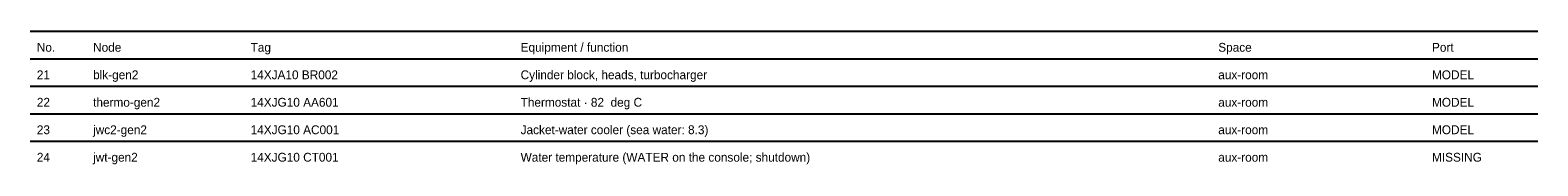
# Model space of a CAD drawing. Header units: millimetres. Extents: x 0 to 402, y -25 to 249.
import ezdxf

# ---------------------------------------------------------------- set-up
doc = ezdxf.new("R2010")
doc.units = ezdxf.units.MM
doc.layers.add('ANNOTATION', color=7, linetype='Continuous')
doc.layers.add('GEOMETRY', color=7, linetype='Continuous')

msp = doc.modelspace()

# ---------------------------------------------------------------- linework, layer by layer
at = {"layer": 'GEOMETRY'}
for p, q in [((18, 249), (402, 249)), ((18, 242), (402, 242)), ((18, 235), (402, 235)), ((18, 228), (402, 228)), ((18, 221), (402, 221))]:
    msp.add_line(p, q, dxfattribs=at)

# ---------------------------------------------------------------- texts
at = {"layer": 'ANNOTATION'}
for s, p in [('No.', (19.7, 243.8)), ('Node', (34.03, 243.8)), ('Tag', (74.15, 243.8)), ('Equipment / function', (142.92, 243.8)), ('Space', (320.6, 243.8)), ('Port', (375.04, 243.8)), ('21', (19.7, 236.8)), ('blk-gen2', (34.03, 236.8)), ('14XJA10 BR002', (74.15, 236.8)), ('Cylinder block, heads, turbocharger', (142.92, 236.8)), ('aux-room', (320.6, 236.8)), ('MODEL', (375.04, 236.8)), ('22', (19.7, 229.8)), ('thermo-gen2', (34.03, 229.8)), ('14XJG10 AA601', (74.15, 229.8)), ('Thermostat · 82  deg C', (142.92, 229.8)), ('aux-room', (320.6, 229.8)), ('MODEL', (375.04, 229.8)), ('23', (19.7, 222.8)), ('jwc2-gen2', (34.03, 222.8)), ('14XJG10 AC001', (74.15, 222.8)), ('Jacket-water cooler (sea water: 8.3)', (142.92, 222.8)), ('aux-room', (320.6, 222.8)), ('MODEL', (375.04, 222.8)), ('24', (19.7, 215.8)), ('jwt-gen2', (34.03, 215.8)), ('14XJG10 CT001', (74.15, 215.8)), ('Water temperature (WATER on the console; shutdown)', (142.92, 215.8)), ('aux-room', (320.6, 215.8)), ('MISSING', (375.04, 215.8))]:
    msp.add_text(s, height=2.25, dxfattribs=at).set_placement(p)

doc.saveas('drawing.dxf')
